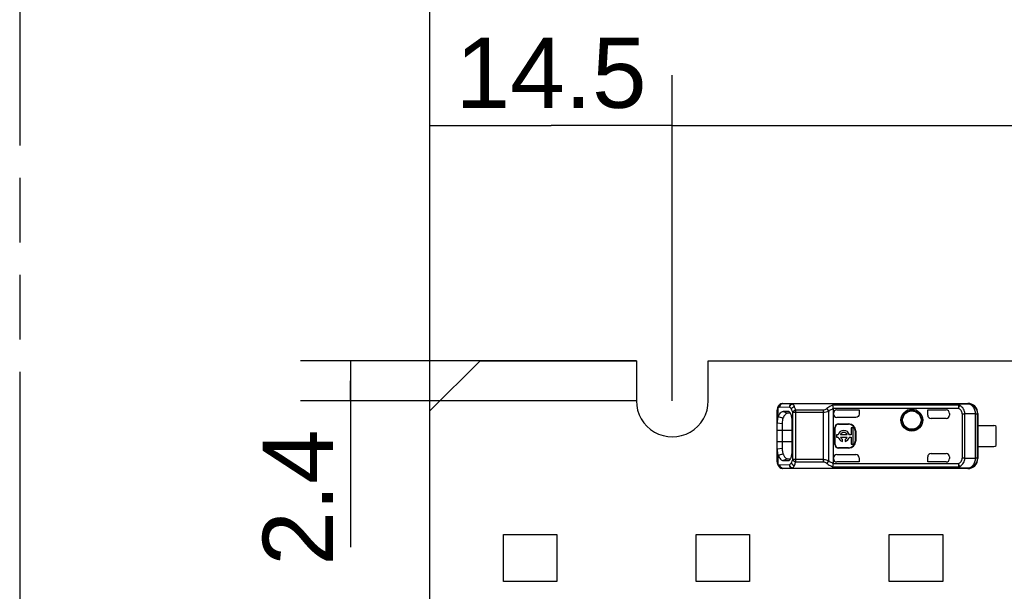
# Model space of a CAD drawing. Header units: millimetres. Extents: x 0 to 210, y 0 to 297.
# Tile 4 of 18: x 50 to 80, y 145 to 162. Entities that reach past the tile are written whole.
import ezdxf
from ezdxf.enums import TextEntityAlignment as Align

# ---------------------------------------------------------------- set-up
doc = ezdxf.new("R2010")
doc.units = ezdxf.units.MM
doc.header["$LTSCALE"] = 19.36
doc.linetypes.add('PHANTOM', pattern=[0.8, 0.45, -0.05, 0.1, -0.05, 0.1, -0.05])
doc.layers.get('0').update_dxf_attribs({"linetype": 'CONTINUOUS'})
doc.layers.add('DEFAULT_3', color=7, linetype='PHANTOM')
doc.layers.add('Z_DIM_2D', color=7, linetype='CONTINUOUS')
doc.styles.add('TEXTSTYLE_3', font='helveticaneueltw1g-ltcn.otf')
doc.styles.add('TEXTSTYLE_4', font='gdt', dxfattribs={"width": 0.7})
doc.dimstyles.new('DIMSTYLE_1', dxfattribs={"dimtxt": 2.1, "dimasz": 3.5, "dimexe": 1.5, "dimexo": 0, "dimgap": 0.525, "dimtad": 1, "dimdec": 3, "dimlfac": 2, "dimdsep": 46, "dimtxsty": 'TEXTSTYLE_3', "dimblk": '_FILLED', "dimblk1": '_FILLED', "dimblk2": '_FILLED', "dimcen": 0.09, "dimclrt": 5, "dimadec": 3, "dimazin": 2, "dimtp": 0.2, "dimtm": 0.2, "dimtfac": 1, "dimtdec": 3, "dimtofl": 0, "dimtmove": 0, "dimatfit": 3, "dimldrblk": '_FILLED', "dimfxl": 0, "dimtolj": 1, "dimarcsym": 0})
doc.dimstyles.new('DIMSTYLE_2', dxfattribs={"dimtxt": 2.1, "dimasz": 3.5, "dimexe": 1.5, "dimexo": 0, "dimgap": 0.525, "dimtad": 1, "dimdec": 3, "dimlfac": 2, "dimdsep": 46, "dimtxsty": 'TEXTSTYLE_3', "dimblk": '_FILLED', "dimblk1": '_FILLED', "dimblk2": '_FILLED', "dimcen": 0.09, "dimclrt": 5, "dimadec": 3, "dimazin": 2, "dimtp": 0.1, "dimtm": 0.1, "dimtfac": 1, "dimtdec": 3, "dimtofl": 0, "dimtmove": 0, "dimatfit": 3, "dimldrblk": '_FILLED', "dimfxl": 0, "dimtolj": 1, "dimarcsym": 0})
doc.dimstyles.new('DIMSTYLE_3', dxfattribs={"dimtxt": 2.1, "dimasz": 3.5, "dimexe": 1.5, "dimexo": 0, "dimgap": 0.525, "dimtad": 1, "dimdec": 3, "dimlfac": 2, "dimdsep": 46, "dimtxsty": 'TEXTSTYLE_3', "dimblk": '_FILLED', "dimblk1": '_FILLED', "dimblk2": '_FILLED', "dimcen": 0.09, "dimclrt": 5, "dimadec": 3, "dimazin": 2, "dimtol": 1, "dimtp": 0.4, "dimtm": 0.4, "dimtfac": 1, "dimtdec": 3, "dimtofl": 0, "dimtmove": 0, "dimatfit": 3, "dimldrblk": '_FILLED', "dimfxl": 0, "dimtolj": 1, "dimarcsym": 0})
doc.dimstyles.new('DIMSTYLE_4', dxfattribs={"dimtxt": 2.1, "dimasz": 3.5, "dimexe": 1.5, "dimexo": 0, "dimgap": 0.525, "dimtad": 1, "dimdec": 3, "dimlfac": 2, "dimdsep": 46, "dimtxsty": 'TEXTSTYLE_3', "dimblk": '_FILLED', "dimblk1": '_FILLED', "dimblk2": '_FILLED', "dimcen": 0.09, "dimclrt": 5, "dimadec": 3, "dimazin": 2, "dimtp": 0.3, "dimtm": 0.3, "dimtfac": 1, "dimtdec": 3, "dimtofl": 0, "dimtmove": 0, "dimatfit": 3, "dimldrblk": '_FILLED', "dimfxl": 0, "dimtolj": 1, "dimarcsym": 0})

# ---------------------------------------------------------------- blocks, each defined once
blk = doc.blocks.new('*D6')
at = {"layer": 'Z_DIM_2D', "color": 2, "linetype": 'Continuous', "transparency": 16777216}
for p, q in [((69.649, 150.837), (69.649, 160.577)), ((124.649, 150.837), (124.649, 160.577)), ((69.649, 159.077), (97.149, 159.077)), ((124.649, 159.077), (97.149, 159.077))]:
    blk.add_line(p, q, dxfattribs=at)
at = {"layer": 'Z_DIM_2D', "color": 5, "linetype": 'Continuous', "transparency": 16777216, "style": 'TEXTSTYLE_3'}
blk.add_text('110', height=2.1, dxfattribs=at).set_placement((97.149, 159.602), align=Align.CENTER)
blk = doc.blocks.new('_FILLED')
at = {"color": 0, "linetype": 'ByBlock'}
blk.add_solid([(0, 0), (-1, 0.125), (-1, -0.125)], dxfattribs=at)
blk = doc.blocks.new('_NONE')
blk = doc.blocks.new('*D7')
at = {"layer": 'Z_DIM_2D', "color": 2, "linetype": 'Continuous', "transparency": 16777216}
for p, q in [((62.399, 150.537), (62.399, 160.577)), ((69.649, 150.837), (69.649, 160.577)), ((62.399, 159.077), (66.024, 159.077)), ((69.649, 159.077), (66.024, 159.077))]:
    blk.add_line(p, q, dxfattribs=at)
at = {"layer": 'Z_DIM_2D', "color": 5, "linetype": 'Continuous', "transparency": 16777216, "style": 'TEXTSTYLE_3'}
blk.add_text('14.5', height=2.1, dxfattribs=at).set_placement((66.024, 159.602), align=Align.CENTER)
blk = doc.blocks.new('*D8')
at = {"layer": 'Z_DIM_2D', "color": 2, "linetype": 'Continuous', "transparency": 16777216}
for p, q in [((62.399, 150.537), (62.399, 165.24)), ((131.899, 150.537), (131.899, 165.24)), ((62.399, 163.74), (97.149, 163.74)), ((131.899, 163.74), (97.149, 163.74))]:
    blk.add_line(p, q, dxfattribs=at)
at = {"layer": 'Z_DIM_2D', "color": 5, "linetype": 'Continuous', "transparency": 16777216}
for s, height, style, p in [('139', 2.1, 'TEXTSTYLE_3', (95.058, 164.265)), ('`', 1.47, 'TEXTSTYLE_4', (98.031, 164.58)), ('0.4', 1.47, 'TEXTSTYLE_3', (100.122, 164.58))]:
    blk.add_text(s, height=height, dxfattribs=dict(at, style=style)).set_placement(p, align=Align.CENTER)
blk = doc.blocks.new('*D9')
at = {"layer": 'Z_DIM_2D', "color": 2, "linetype": 'Continuous', "transparency": 16777216}
for p, q in [((68.574, 152.037), (58.524, 152.037)), ((60.024, 152.037), (60.024, 151.437)), ((60.024, 150.837), (60.024, 151.437)), ((60.024, 151.437), (60.024, 146.459)), ((68.574, 150.837), (58.524, 150.837))]:
    blk.add_line(p, q, dxfattribs=at)
at = {"layer": 'Z_DIM_2D', "color": 5, "linetype": 'Continuous', "transparency": 16777216, "style": 'TEXTSTYLE_3'}
blk.add_text('2.4', height=2.1, rotation=90, dxfattribs=at).set_placement((59.499, 149.985), align=Align.RIGHT)

msp = doc.modelspace()

# ---------------------------------------------------------------- linework, layer by layer
at = {"color": 7, "linetype": 'Continuous'}
for p, q in [((63.8993, 152.03667), (62.3993, 150.53667)), ((63.8993, 152.03667), (68.5743, 152.03667)), ((68.5743, 152.03667), (68.5743, 150.83667)), ((70.7243, 150.83667), (70.7243, 152.03667)), ((70.7243, 152.03667), (123.5743, 152.03667)), ((62.3993, 141.73667), (62.3993, 150.53667)), ((72.78813, 150.58928), (72.7868, 150.55906)), ((72.7868, 149.01455), (72.7868, 150.5589)), ((72.84364, 150.71055), (72.84378, 150.71068)), ((72.95801, 150.75683), (72.95681, 150.75685)), ((72.95801, 150.75683), (73.7618, 150.75683)), ((73.12338, 150.51794), (72.9594, 150.51929)), ((73.13506, 150.51586), (73.12349, 150.51835)), ((78.14291, 150.74986), (73.24873, 150.74986)), ((73.75842, 150.75685), (73.7618, 150.75682)), ((73.76179, 150.76167), (78.48487, 150.76167)), ((74.47013, 148.96777), (74.47013, 150.60557)), ((74.57023, 150.56442), (75.2368, 150.56442)), ((75.2368, 150.56442), (75.2368, 150.44179)), ((77.2868, 150.41167), (77.2868, 150.56442)), ((77.2868, 150.56442), (77.8368, 150.56442)), ((73.18391, 150.46737), (73.10074, 150.4681)), ((73.23481, 149.36154), (73.23481, 150.21159)), ((75.13676, 150.34175), (74.57013, 150.34175)), ((77.8368, 150.31167), (77.38682, 150.31167)), ((77.9368, 150.46442), (77.9368, 150.41167)), ((78.77848, 149.11998), (78.77848, 150.45336)), ((78.7868, 150.46168), (78.7868, 149.11166)), ((72.78688, 150.18503), (72.93677, 150.16461)), ((72.93668, 150.16461), (72.9365, 149.40879)), ((74.5069, 149.53667), (74.5069, 150.03667)), ((74.52013, 149.53667), (74.52013, 150.03667)), ((74.62013, 150.1499), (74.92013, 150.1499)), ((74.62013, 150.13667), (74.92013, 150.13667)), ((74.99429, 150.03367), (74.99429, 149.8198)), ((75.06054, 150.03367), (74.99429, 150.03367)), ((75.06054, 149.53967), (75.06054, 150.03367)), ((75.12013, 149.93667), (75.12013, 149.63667)), ((75.13335, 149.93667), (75.13335, 149.63667)), ((78.78571, 150.09917), (79.2618, 150.09917)), ((79.3368, 149.49917), (79.3368, 150.07417)), ((74.56054, 149.8198), (74.56054, 149.75355)), ((74.61236, 149.8198), (74.56054, 149.8198)), ((74.56054, 149.75355), (74.61236, 149.75355)), ((74.881, 149.8198), (74.67446, 149.8198)), ((74.67446, 149.75355), (74.881, 149.75355)), ((74.73635, 149.62318), (74.73635, 149.6868)), ((74.81911, 149.6868), (74.81911, 149.62318)), ((74.99429, 149.8198), (74.94309, 149.8198)), ((74.94309, 149.75355), (74.99429, 149.75355)), ((74.99429, 149.75355), (74.99429, 149.53967)), ((72.93672, 149.40878), (72.78689, 149.3883)), ((74.92013, 149.43667), (74.62013, 149.43667)), ((74.92013, 149.42345), (74.62013, 149.42345)), ((74.99429, 149.53967), (75.06054, 149.53967)), ((78.78571, 149.47417), (79.2618, 149.47417)), ((73.1008, 149.10522), (72.95961, 149.05406)), ((72.95961, 149.05406), (73.12346, 149.05541)), ((73.10065, 149.10525), (73.18404, 149.10598)), ((73.12358, 149.05486), (73.13598, 149.05726)), ((74.57013, 149.2316), (75.13676, 149.2316)), ((75.2368, 149.13155), (75.2368, 149.00892)), ((77.2868, 149.00892), (77.2868, 149.16167)), ((77.38682, 149.26167), (77.8368, 149.26167)), ((77.9368, 149.16167), (77.9368, 149.10892)), ((72.81976, 148.89017), (72.84354, 148.86286)), ((72.84356, 148.86285), (72.84366, 148.86276)), ((72.95686, 148.81649), (72.95799, 148.81651)), ((73.7618, 148.81651), (72.95801, 148.81651)), ((73.24876, 148.82348), (78.14292, 148.82348)), ((73.75842, 148.81649), (73.7618, 148.81652)), ((78.48487, 148.81167), (73.7618, 148.81167)), ((75.2368, 149.00892), (74.57013, 149.00892)), ((77.8368, 149.00892), (77.2868, 149.00892)), ((78.47852, 148.81999), (78.48489, 148.81167)), ((64.5993, 145.43667), (64.5993, 146.83667)), ((64.5993, 146.83667), (66.1993, 146.83667)), ((66.1993, 146.83667), (66.1993, 145.43667)), ((70.3618, 145.43667), (70.3618, 146.83667)), ((70.3618, 146.83667), (71.9618, 146.83667)), ((71.9618, 146.83667), (71.9618, 145.43667)), ((76.1368, 145.43667), (76.1368, 146.83667)), ((76.1368, 146.83667), (77.7368, 146.83667)), ((77.7368, 146.83667), (77.7368, 145.43667)), ((66.1993, 145.43667), (64.5993, 145.43667)), ((71.9618, 145.43667), (70.3618, 145.43667)), ((77.7368, 145.43667), (76.1368, 145.43667))]:
    msp.add_line(p, q, dxfattribs=at)
at = {"color": 9, "linetype": 'Continuous'}
for p, q in [((72.81687, 150.36023), (72.81693, 150.63656)), ((72.86397, 150.65684), (73.15475, 150.64987)), ((72.95801, 150.75683), (73.24873, 150.74986)), ((72.9594, 150.51929), (73.10083, 150.46811)), ((73.24487, 150.49451), (73.24487, 149.07886)), ((73.24487, 150.49451), (74.15877, 150.49451)), ((78.1429, 150.74724), (73.24872, 150.74724)), ((73.33884, 149.01599), (73.33884, 150.55737)), ((74.15877, 150.55737), (73.33884, 150.55737)), ((74.15877, 150.55737), (74.15876, 149.01599)), ((74.32873, 149.04012), (74.32873, 150.53323)), ((78.20681, 150.70437), (74.4398, 150.70437)), ((74.46942, 150.61478), (78.20682, 150.61478)), ((78.1429, 150.74986), (78.1429, 150.74724)), ((78.14291, 150.74986), (78.47972, 150.75336)), ((78.20681, 150.70437), (78.20682, 150.61478)), ((78.20682, 150.61477), (78.24968, 150.69735)), ((78.48489, 150.76167), (78.47972, 150.75336)), ((78.32062, 150.45013), (78.32062, 149.12322)), ((78.32062, 150.45013), (78.39722, 150.45013)), ((78.70831, 150.45336), (78.39722, 150.45013)), ((78.39722, 149.12322), (78.39722, 150.45013)), ((78.70831, 150.45336), (78.70831, 149.11998)), ((78.70831, 150.45336), (78.77848, 150.45336)), ((78.7868, 150.46168), (78.77848, 150.45336)), ((72.7868, 149.96167), (73.23481, 149.96167)), ((74.5069, 150.03667), (74.52013, 150.03667)), ((74.62013, 150.13667), (74.62013, 150.1499)), ((74.92013, 150.1499), (74.92013, 150.13667)), ((75.12013, 149.93667), (75.13335, 149.93667)), ((73.23481, 149.61167), (72.7868, 149.61167)), ((75.13335, 149.63667), (75.12013, 149.63667)), ((74.52013, 149.53667), (74.5069, 149.53667)), ((74.62013, 149.42345), (74.62013, 149.43667)), ((74.92013, 149.43667), (74.92013, 149.42345)), ((72.8169, 148.93679), (72.8169, 149.21313)), ((74.15877, 149.07884), (73.24487, 149.07886)), ((73.33884, 149.01599), (74.15876, 149.01599)), ((78.39722, 149.12322), (78.32062, 149.12322)), ((78.39722, 149.12322), (78.70831, 149.11998)), ((78.77848, 149.11998), (78.70831, 149.11998)), ((78.77848, 149.11998), (78.7868, 149.11166)), ((73.15475, 148.92348), (72.86397, 148.9165)), ((73.24876, 148.82348), (72.95801, 148.81651)), ((73.24872, 148.8261), (78.1429, 148.8261)), ((74.44038, 148.86898), (78.20681, 148.86898)), ((78.20681, 148.95856), (74.46942, 148.95856)), ((78.1429, 148.8261), (78.14291, 148.82348)), ((78.47852, 148.81999), (78.14292, 148.82348)), ((78.20681, 148.95856), (78.20681, 148.86898)), ((78.24968, 148.87599), (78.20681, 148.95856))]:
    msp.add_line(p, q, dxfattribs=at)
at = {"color": 7, "linetype": 'Continuous'}
for points in [[(72.84377, 150.71066), (72.82178, 150.68607), (72.80483, 150.65652), (72.79382, 150.62408), (72.78813, 150.58928)], [(72.7868, 149.01445), (72.78777, 148.98829), (72.79295, 148.95299), (72.80342, 148.92007), (72.81976, 148.89017)]]:
    msp.add_lwpolyline(points, dxfattribs=at)
for radius in [0.32849, 0.275]:
    msp.add_circle((76.8118, 150.26167), radius, dxfattribs=at)
at = {"color": 9, "linetype": 'Continuous'}
msp.add_circle((76.8118, 150.26167), 0.29289, dxfattribs=at)
at = {"color": 7, "linetype": 'Continuous'}
for centre, radius, start, end in [((69.6493, 150.83667), 1.075, 179.999276, 360), ((74.57013, 150.46442), 0.1, 89.939039, 179.97329), ((78.47847, 150.45335), 0.30002, 0.00334, 89.760034), ((78.4868, 150.46168), 0.3, 0.000825, 90.368479), ((72.99821, 150.2638), 0.20538, 151.99812, 158.672424), ((62.17702, 109.88438), 41.85204, 75.072325, 75.271799), ((73.10003, 150.3863), 0.0818, 89.502627, 98.957996), ((77.8368, 150.41167), 0.1, 270, 360), ((74.62013, 150.03667), 0.11322, 90, 180), ((74.62013, 150.03667), 0.1, 90, 180), ((74.77773, 149.78667), 0.16865, 11.327261, 168.672739), ((74.92013, 149.93667), 0.21322, 0, 90), ((74.92013, 149.93667), 0.2, 0, 90), ((79.2618, 149.97417), 0.125, 53.130102, 90), ((74.77773, 149.78667), 0.16865, 191.327261, 255.795811), ((74.77773, 149.78667), 0.10845, 17.784655, 162.215345), ((74.77773, 149.78667), 0.10845, 197.784655, 247.492184), ((74.77773, 149.78667), 0.16865, 284.204189, 348.672739), ((74.77773, 149.78667), 0.10845, 292.507816, 342.215345), ((74.92013, 149.63667), 0.21322, 270, 360), ((74.92013, 149.63667), 0.2, 270, 360), ((74.62013, 149.53667), 0.11322, 180, 270), ((74.62013, 149.53667), 0.1, 180, 270), ((79.2618, 149.59917), 0.125, 270, 306.869898), ((64.56975, 180.56865), 32.42345, 284.736302, 284.993756), ((74.57014, 149.10894), 0.10001, 180.007626, 269.991814), ((77.8368, 149.16167), 0.1, 0, 90), ((78.4868, 149.11166), 0.29999, 269.630465, 359.98469)]:
    msp.add_arc(centre, radius, start, end, dxfattribs=at)
at = {"color": 9, "linetype": 'Continuous'}
for centre, radius, start, end in [((72.99354, 150.55898), 0.20674, 176.765675, 180.021934), ((72.95804, 150.56085), 0.17119, 174.754375, 176.720024), ((72.89839, 150.65043), 0.08131, 132.32342, 142.027188), ((72.95828, 150.6682), 0.08863, 90.192719, 99.737072), ((78.47847, 149.12001), 0.30002, 270.00985, 359.9947), ((72.95828, 148.90514), 0.08863, 260.265378, 269.81529)]:
    msp.add_arc(centre, radius, start, end, dxfattribs=at)
at = {"color": 7, "linetype": 'Continuous'}
for centre, major_axis, ratio, start_param, end_param in [((77.8368, 150.46442), (0, 0.1), 0.99999391, -1.57079633, 0), ((74.57013, 150.44176), (0, 0.10002), 0.9998477, -4.71238881, -3.14159265), ((77.38682, 150.41167), (0.10002, 0), 0.9998477, 3.14159207, 4.71238898), ((74.57013, 149.13158), (0, 0.10002), 0.9998477, 0, 1.57079633), ((75.13679, 149.13158), (0.07073, -0.07073), 0.99969546, 0.78524589, 2.35634678), ((77.38682, 149.16167), (0.10002, 0), 0.9998477, 1.57079633, 3.14159265), ((77.8368, 149.10892), (0, 0.1), 0.99999391, -3.14159265, -1.57079633)]:
    msp.add_ellipse(centre, major_axis=major_axis, ratio=ratio, start_param=start_param, end_param=end_param, dxfattribs=at)
at = {"color": 9, "linetype": 'Continuous'}
for points, knots in [([(72.81693, 150.63656), (72.80828, 150.63034), (72.79324, 150.61163), (72.78869, 150.58864), (72.78757, 150.5765)], [0, 0, 0, 0, 0.46614466, 1, 1, 1, 1]), ([(72.81693, 150.63656), (72.81631, 150.64232), (72.81585, 150.66472), (72.82409, 150.68739), (72.83429, 150.70046)], [0, 0, 0, 0, 0.25902106, 1, 1, 1, 1]), ([(72.81693, 150.63656), (72.82054, 150.63985), (72.83393, 150.65072), (72.85156, 150.65715), (72.86397, 150.65684)], [0, 0, 0, 0, 0.28255932, 1, 1, 1, 1]), ([(72.86397, 150.65684), (72.86403, 150.67973), (72.87924, 150.72617), (72.92159, 150.75184), (72.94329, 150.75556)], [0, 0, 0, 0, 0.50970234, 1, 1, 1, 1]), ([(73.24876, 150.74986), (73.22458, 150.74979), (73.17356, 150.72688), (73.15482, 150.67516), (73.15475, 150.64987)], [0, 0, 0, 0, 0.48882959, 1, 1, 1, 1]), ([(73.25046, 150.74903), (73.23821, 150.74859), (73.21334, 150.74311), (73.17221, 150.71328), (73.15609, 150.67494), (73.15475, 150.64987)], [0, 0, 0, 0, 0.24620071, 0.49568097, 1, 1, 1, 1]), ([(73.15475, 150.64987), (73.15655, 150.67379), (73.17292, 150.71018), (73.20733, 150.73507), (73.22948, 150.74467), (73.24134, 150.74609), (73.24722, 150.74686)], [0, 0, 0, 0, 0.50075078, 0.75285051, 0.8761375, 1, 1, 1, 1]), ([(73.15475, 150.64987), (73.15971, 150.6467), (73.18165, 150.62941), (73.19752, 150.60563), (73.20803, 150.58641)], [0, 0, 0, 0, 0.21161866, 1, 1, 1, 1]), ([(73.20803, 150.58641), (73.21239, 150.60708), (73.23816, 150.64638), (73.27974, 150.66614), (73.30199, 150.66988)], [0, 0, 0, 0, 0.48354586, 1, 1, 1, 1]), ([(73.20803, 150.58641), (73.21159, 150.57989), (73.22649, 150.55038), (73.23766, 150.51909), (73.24487, 150.49451)], [0, 0, 0, 0, 0.22473054, 1, 1, 1, 1]), ([(73.33884, 150.55737), (73.31787, 150.55364), (73.2809, 150.53974), (73.25132, 150.51072), (73.24487, 150.49451)], [0, 0, 0, 0, 0.54978829, 1, 1, 1, 1]), ([(73.2477, 150.74726), (73.24816, 150.74764), (73.24907, 150.74831), (73.25006, 150.74886), (73.25055, 150.74908)], [0, 0, 0, 0, 0.52774204, 1, 1, 1, 1]), ([(73.30199, 150.66988), (73.29812, 150.67848), (73.28431, 150.70656), (73.2661, 150.73373), (73.24872, 150.74724)], [0, 0, 0, 0, 0.29988904, 1, 1, 1, 1]), ([(73.33884, 150.55737), (73.33628, 150.56799), (73.32638, 150.60621), (73.31375, 150.64385), (73.30199, 150.66988)], [0, 0, 0, 0, 0.27673882, 1, 1, 1, 1]), ([(74.27208, 150.60468), (74.26464, 150.59855), (74.23173, 150.57389), (74.19042, 150.55769), (74.15877, 150.55737)], [0, 0, 0, 0, 0.23346587, 1, 1, 1, 1]), ([(74.15877, 150.49451), (74.18919, 150.49516), (74.24775, 150.50203), (74.30326, 150.5216), (74.32873, 150.53323)], [0, 0, 0, 0, 0.5208396, 1, 1, 1, 1]), ([(74.32873, 150.53323), (74.31897, 150.55458), (74.30096, 150.58045), (74.27781, 150.60051), (74.27207, 150.60468)], [0, 0, 0, 0, 0.76802232, 1, 1, 1, 1]), ([(74.4398, 150.70437), (74.42497, 150.6983), (74.3655, 150.67159), (74.31006, 150.63587), (74.27208, 150.60468)], [0, 0, 0, 0, 0.24585681, 1, 1, 1, 1]), ([(74.47012, 150.60558), (74.43309, 150.59152), (74.38477, 150.5689), (74.33984, 150.54072), (74.32872, 150.53324)], [0, 0, 0, 0, 0.74724748, 1, 1, 1, 1]), ([(78.24968, 150.69735), (78.24209, 150.71246), (78.2232, 150.73581), (78.18217, 150.74831), (78.15709, 150.74982), (78.1429, 150.74986)], [0, 0, 0, 0, 0.4030141, 0.66182907, 1, 1, 1, 1]), ([(78.20681, 150.70437), (78.20701, 150.70714), (78.20532, 150.71253), (78.20211, 150.72237), (78.19536, 150.73622), (78.17229, 150.74559), (78.15422, 150.74675), (78.1429, 150.74724)], [0, 0, 0, 0, 0.09661169, 0.18913669, 0.36501807, 0.60651041, 1, 1, 1, 1]), ([(78.32062, 150.45013), (78.32056, 150.48456), (78.29295, 150.55378), (78.2375, 150.59863), (78.20682, 150.61478)], [0, 0, 0, 0, 0.4982216, 1, 1, 1, 1]), ([(78.39722, 150.45013), (78.39677, 150.49987), (78.36775, 150.60087), (78.29211, 150.67181), (78.24968, 150.69735)], [0, 0, 0, 0, 0.50107438, 1, 1, 1, 1]), ([(73.24487, 149.07886), (73.24231, 149.07013), (73.23233, 149.03865), (73.21954, 149.00796), (73.20805, 148.98696)], [0, 0, 0, 0, 0.27538849, 1, 1, 1, 1]), ([(73.24487, 149.07886), (73.25132, 149.06265), (73.2809, 149.03363), (73.31787, 149.01974), (73.33884, 149.01601)], [0, 0, 0, 0, 0.45019912, 1, 1, 1, 1]), ([(73.30201, 148.90351), (73.30563, 148.91153), (73.32065, 148.94807), (73.33164, 148.98616), (73.33884, 149.01599)], [0, 0, 0, 0, 0.22279377, 1, 1, 1, 1]), ([(74.15873, 149.01599), (74.16983, 149.01587), (74.21131, 149.0102), (74.24878, 148.98815), (74.27207, 148.96866)], [0, 0, 0, 0, 0.2676125, 1, 1, 1, 1]), ([(74.32873, 149.04012), (74.31645, 149.04596), (74.26228, 149.06775), (74.20351, 149.07814), (74.15877, 149.07883)], [0, 0, 0, 0, 0.23300875, 1, 1, 1, 1]), ([(74.27208, 148.96866), (74.27794, 148.97292), (74.30106, 148.99304), (74.31903, 149.0189), (74.32873, 149.04012)], [0, 0, 0, 0, 0.23714848, 1, 1, 1, 1]), ([(74.32873, 149.04012), (74.33984, 149.03264), (74.38478, 149.00446), (74.43309, 148.98184), (74.47013, 148.96777)], [0, 0, 0, 0, 0.25269631, 1, 1, 1, 1]), ([(78.20681, 148.95856), (78.23752, 148.97464), (78.29309, 149.0196), (78.32019, 149.08878), (78.32062, 149.12322)], [0, 0, 0, 0, 0.5016628, 1, 1, 1, 1]), ([(78.24968, 148.87599), (78.29212, 148.90152), (78.36774, 148.97248), (78.39677, 149.07347), (78.39722, 149.12322)], [0, 0, 0, 0, 0.49891385, 1, 1, 1, 1]), ([(78.70831, 149.11998), (78.70814, 149.08138), (78.69675, 149.00591), (78.6479, 148.90748), (78.57259, 148.83811), (78.50874, 148.82022), (78.47851, 148.81999)], [0, 0, 0, 0, 0.27934135, 0.54269758, 0.78120924, 1, 1, 1, 1]), ([(72.7868, 149.01455), (72.78681, 148.99876), (72.78883, 148.96936), (72.80651, 148.94436), (72.81691, 148.93678)], [0, 0, 0, 0, 0.55103039, 1, 1, 1, 1]), ([(72.81691, 148.93678), (72.81546, 148.92313), (72.81828, 148.89528), (72.8338, 148.87176), (72.84356, 148.86285)], [0, 0, 0, 0, 0.5095605, 1, 1, 1, 1]), ([(72.8169, 148.93679), (72.82052, 148.9335), (72.83392, 148.92263), (72.85155, 148.9162), (72.86397, 148.9165)], [0, 0, 0, 0, 0.28249993, 1, 1, 1, 1]), ([(72.94329, 148.81779), (72.92159, 148.8215), (72.87924, 148.84717), (72.86404, 148.89362), (72.86397, 148.91651)], [0, 0, 0, 0, 0.49028761, 1, 1, 1, 1]), ([(73.24722, 148.82648), (73.24115, 148.82729), (73.2289, 148.82885), (73.20602, 148.83886), (73.17096, 148.86532), (73.1552, 148.90359), (73.15449, 148.92832)], [0, 0, 0, 0, 0.12381258, 0.24764198, 0.50005136, 1, 1, 1, 1]), ([(73.20805, 148.98696), (73.20415, 148.97984), (73.18996, 148.9561), (73.17128, 148.93411), (73.15475, 148.92348)], [0, 0, 0, 0, 0.29220515, 1, 1, 1, 1]), ([(73.15475, 148.92348), (73.15482, 148.89819), (73.17356, 148.84646), (73.22458, 148.82355), (73.24877, 148.82348)], [0, 0, 0, 0, 0.51117429, 1, 1, 1, 1]), ([(73.25143, 148.82402), (73.22711, 148.82427), (73.17653, 148.84732), (73.15549, 148.89811), (73.15475, 148.92348)], [0, 0, 0, 0, 0.48940288, 1, 1, 1, 1]), ([(73.20805, 148.98696), (73.21242, 148.9663), (73.23819, 148.927), (73.27976, 148.90724), (73.30201, 148.9035)], [0, 0, 0, 0, 0.48353301, 1, 1, 1, 1]), ([(73.25054, 148.82427), (73.25006, 148.82449), (73.24906, 148.82503), (73.24815, 148.8257), (73.24769, 148.82608)], [0, 0, 0, 0, 0.47221911, 1, 1, 1, 1]), ([(73.24872, 148.8261), (73.25379, 148.83005), (73.27655, 148.8521), (73.29171, 148.88064), (73.30201, 148.90351)], [0, 0, 0, 0, 0.20395745, 1, 1, 1, 1]), ([(74.27207, 148.96866), (74.28499, 148.95805), (74.3371, 148.91857), (74.39528, 148.88718), (74.44038, 148.86898)], [0, 0, 0, 0, 0.25572441, 1, 1, 1, 1]), ([(78.20681, 148.86898), (78.20557, 148.85862), (78.19537, 148.82798), (78.16077, 148.82711), (78.1429, 148.8261)], [0, 0, 0, 0, 0.36826677, 1, 1, 1, 1]), ([(78.14292, 148.82348), (78.15709, 148.82352), (78.18218, 148.82511), (78.22341, 148.83737), (78.2419, 148.86103), (78.24968, 148.87599)], [0, 0, 0, 0, 0.33760193, 0.59823452, 1, 1, 1, 1])]:
    msp.add_open_spline(points, degree=3, knots=knots, dxfattribs=at)
at = {"color": 7, "linetype": 'Continuous'}
for points, knots in [([(72.81687, 150.36023), (72.82551, 150.38368), (72.84404, 150.42526), (72.87845, 150.47654), (72.91622, 150.51043), (72.94594, 150.51903), (72.9593, 150.51902)], [0, 0, 0, 0, 0.33412287, 0.60564073, 0.82136799, 1, 1, 1, 1]), ([(72.95681, 150.75686), (72.9357, 150.75689), (72.89379, 150.74791), (72.85871, 150.72425), (72.84364, 150.71055)], [0, 0, 0, 0, 0.50897159, 1, 1, 1, 1]), ([(73.16652, 150.49315), (73.16411, 150.49592), (73.15513, 150.5053), (73.14391, 150.51287), (73.13506, 150.51588)], [0, 0, 0, 0, 0.28196428, 1, 1, 1, 1]), ([(73.19245, 150.45175), (73.19053, 150.45587), (73.18322, 150.47044), (73.17426, 150.48429), (73.16652, 150.49315)], [0, 0, 0, 0, 0.27863292, 1, 1, 1, 1]), ([(74.46942, 150.61478), (74.46657, 150.63278), (74.4591, 150.66337), (74.44778, 150.69362), (74.4398, 150.70437)], [0, 0, 0, 0, 0.57663451, 1, 1, 1, 1]), ([(78.47972, 150.75336), (78.50987, 150.75311), (78.57353, 150.73517), (78.6485, 150.66576), (78.697, 150.56735), (78.70821, 150.49194), (78.70831, 150.45337)], [0, 0, 0, 0, 0.21855826, 0.45690731, 0.72033862, 1, 1, 1, 1]), ([(72.8069, 150.3385), (72.79815, 150.31608), (72.78843, 150.26424), (72.78682, 150.21226), (72.7868, 150.18429)], [0, 0, 0, 0, 0.4624969, 1, 1, 1, 1]), ([(72.95797, 150.32268), (72.95008, 150.29895), (72.94031, 150.24614), (72.93719, 150.1929), (72.93668, 150.16461)], [0, 0, 0, 0, 0.4690997, 1, 1, 1, 1]), ([(73.08729, 150.4671), (73.06078, 150.46292), (73.02149, 150.43291), (72.98437, 150.37836), (72.96662, 150.34252), (72.95797, 150.32268)], [0, 0, 0, 0, 0.40332688, 0.67471841, 1, 1, 1, 1]), ([(73.20398, 150.42324), (73.20309, 150.42577), (73.19961, 150.43542), (73.19566, 150.4449), (73.19245, 150.45175)], [0, 0, 0, 0, 0.26213197, 1, 1, 1, 1]), ([(73.23505, 150.21105), (73.23493, 150.2495), (73.23002, 150.32123), (73.21492, 150.39184), (73.20398, 150.42324)], [0, 0, 0, 0, 0.53626683, 1, 1, 1, 1]), ([(72.7868, 149.3892), (72.78682, 149.36098), (72.7886, 149.3085), (72.79834, 149.25605), (72.80743, 149.23346)], [0, 0, 0, 0, 0.53682364, 1, 1, 1, 1]), ([(72.9365, 149.40879), (72.93658, 149.39425), (72.93817, 149.34106), (72.94532, 149.28728), (72.95798, 149.25063)], [0, 0, 0, 0, 0.2727065, 1, 1, 1, 1]), ([(73.20335, 149.14835), (73.21439, 149.17985), (73.2294, 149.25067), (73.23461, 149.32253), (73.23505, 149.36105)], [0, 0, 0, 0, 0.46421703, 1, 1, 1, 1]), ([(72.8169, 149.21313), (72.82551, 149.18969), (72.84468, 149.14826), (72.87792, 149.09592), (72.91651, 149.0627), (72.94616, 149.05431), (72.9595, 149.05456)], [0, 0, 0, 0, 0.33336582, 0.60780582, 0.82185899, 1, 1, 1, 1]), ([(72.95798, 149.25063), (72.96753, 149.22914), (72.98677, 149.19071), (73.02159, 149.14355), (73.05912, 149.11289), (73.08771, 149.10513), (73.10065, 149.10525)], [0, 0, 0, 0, 0.33036995, 0.60153981, 0.81829146, 1, 1, 1, 1]), ([(73.13598, 149.05722), (73.13861, 149.0581), (73.15002, 149.06304), (73.15954, 149.07159), (73.16586, 149.07883)], [0, 0, 0, 0, 0.22376077, 1, 1, 1, 1]), ([(73.16586, 149.07883), (73.16824, 149.08155), (73.17831, 149.09423), (73.18631, 149.10845), (73.1917, 149.11981)], [0, 0, 0, 0, 0.22315738, 1, 1, 1, 1]), ([(73.1917, 149.11981), (73.19275, 149.12201), (73.19701, 149.13136), (73.20075, 149.14095), (73.20335, 149.14835)], [0, 0, 0, 0, 0.23768971, 1, 1, 1, 1]), ([(72.84364, 148.86278), (72.85874, 148.84906), (72.89388, 148.82539), (72.93586, 148.81644), (72.957, 148.81649)], [0, 0, 0, 0, 0.49104727, 1, 1, 1, 1]), ([(74.44038, 148.86898), (74.44831, 148.87971), (74.45943, 148.91), (74.46657, 148.94058), (74.46942, 148.95856)], [0, 0, 0, 0, 0.42285553, 1, 1, 1, 1])]:
    msp.add_open_spline(points, degree=3, knots=knots, dxfattribs=at)
for points in [[(73.25172, 150.74924), (73.25056, 150.7496), (73.24934, 150.7498), (73.24813, 150.74982)], [(74.46942, 150.61478), (74.46989, 150.61176), (74.47012, 150.60865), (74.46979, 150.60561)], [(75.20747, 150.37107), (75.18943, 150.35303), (75.16227, 150.34175), (75.13676, 150.34175)], [(75.2368, 150.44179), (75.2368, 150.41627), (75.22552, 150.38912), (75.20747, 150.37107)], [(72.80743, 149.23346), (72.81022, 149.22653), (72.8134, 149.21975), (72.81689, 149.21315)], [(73.24816, 148.82352), (73.24937, 148.82354), (73.25058, 148.82375), (73.25173, 148.82411)], [(74.47013, 148.96777), (74.47013, 148.96472), (74.46989, 148.9616), (74.46905, 148.95866)]]:
    msp.add_open_spline(points, degree=3, dxfattribs=at)
at = {"color": 9, "linetype": 'Continuous'}
for points in [[(78.24968, 150.69735), (78.23618, 150.7026), (78.22128, 150.70494), (78.20681, 150.70436)], [(78.20681, 148.86898), (78.22128, 148.8684), (78.23618, 148.87074), (78.24968, 148.87599)]]:
    msp.add_open_spline(points, degree=3, dxfattribs=at)
at = {"layer": 'DEFAULT_3', "color": 91, "linetype": 'PHANTOM', "true_color": 0x80ff80}
msp.add_line((50.12864, 182.68), (50.12864, 132.68), dxfattribs=at)

# ---------------------------------------------------------------- dimensions: what is measured, and where the dimension line sits
at = {"layer": 'Z_DIM_2D', "color": 2, "linetype": 'Continuous'}
for base, p1, p2, dimstyle, picture, middle in [((131.8993, 163.73988), (62.3993, 150.53667), (131.8993, 150.53667), 'DIMSTYLE_3', '*D8', (97.1493, 163.73988)), ((69.6493, 159.07658), (62.3993, 150.53667), (69.6493, 150.83667), 'DIMSTYLE_1', '*D7', (66.0674, 159.07658)), ((124.6493, 159.07658), (69.6493, 150.83667), (124.6493, 150.83667), 'DIMSTYLE_4', '*D6', (97.1924, 159.07658))]:
    dim = msp.add_linear_dim(base=base, p1=p1, p2=p2, dimstyle=dimstyle, override={"dimblk1": 'NONE', "dimblk2": 'NONE', "dimsah": 1}, dxfattribs=at)
    dim.commit()
    dim.dimension.update_dxf_attribs({"geometry": picture, "text_midpoint": middle, "dimtype": 160})
dim = msp.add_linear_dim(base=(60.02391, 150.83667), p1=(68.5743, 152.03667), p2=(68.5743, 150.83667), angle=270, dimstyle='DIMSTYLE_2', override={"dimblk1": 'NONE', "dimblk2": 'NONE', "dimsah": 1}, dxfattribs=at)
dim.commit()
dim.dimension.update_dxf_attribs({"geometry": '*D9', "text_midpoint": (60.02391, 148.23779), "dimtype": 160})

doc.saveas('drawing.dxf')
